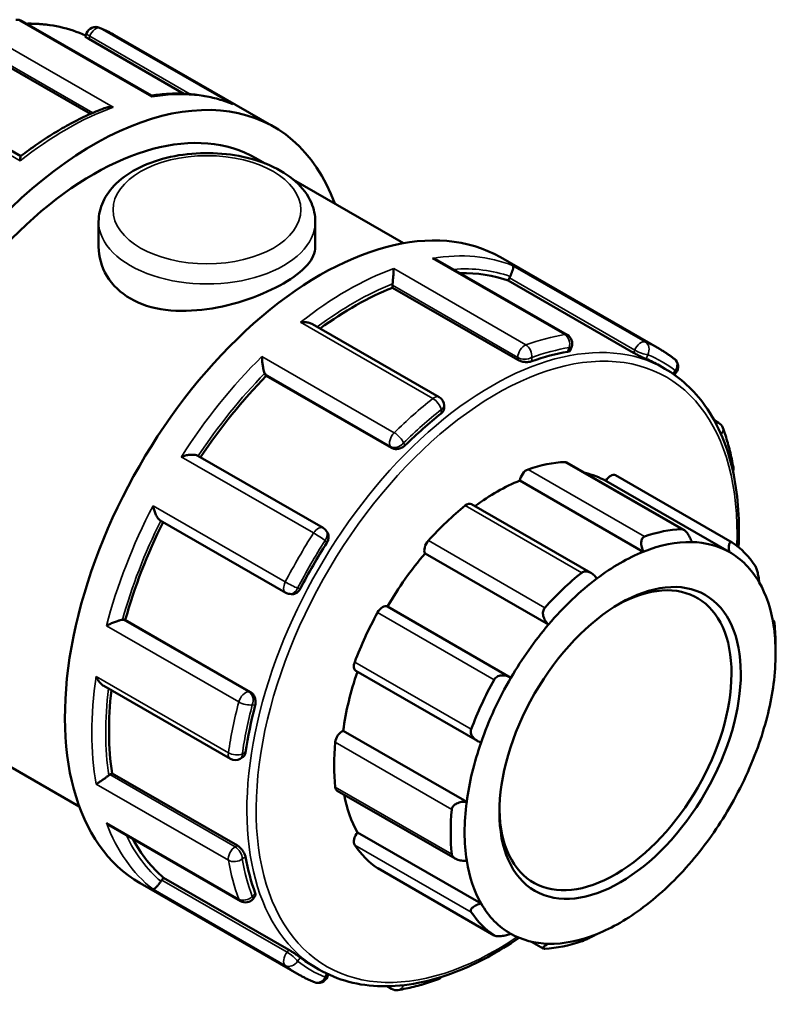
# Model space of a CAD drawing. Header units: millimetres. Extents: x 0 to 905, y -402 to 690.
# Tile 11 of 11: x 814 to 872, y 610 to 685. Entities that reach past the tile are written whole.
import ezdxf

# ---------------------------------------------------------------- set-up
doc = ezdxf.new("R2010")
doc.units = ezdxf.units.MM
doc.layers.add('Visible (ANSI)', color=7, linetype='Continuous', lineweight=50)
doc.layers.add('Visible Narrow (ANSI)', color=7, linetype='Continuous', lineweight=35)

msp = doc.modelspace()

# ---------------------------------------------------------------- linework, layer by layer
at = {"layer": 'Visible (ANSI)'}
for p, q in [((824.026, 678.861), (814.174, 684.534)), ((818.973, 683.356), (819.071, 683.608)), ((819.231, 683.172), (826.471, 679.003)), ((821.209, 683.464), (833.336, 676.481)), ((810.403, 682.631), (819.372, 677.466)), ((814.053, 674.25), (804.413, 679.801)), ((831.964, 674.098), (832.672, 673.69)), ((834.832, 672.446), (843.212, 667.62)), ((819.99, 669.265), (819.99, 667.346)), ((836.49, 669.265), (836.49, 667.346)), ((855.681, 660.632), (845.83, 666.305)), ((850.59, 666.545), (862.717, 659.562)), ((842.364, 664.226), (842.364, 664.411)), ((851.192, 664.767), (851.272, 664.974)), ((860.738, 659.27), (851.192, 664.767)), ((851.91, 658.728), (842.364, 664.226)), ((845.92, 655.899), (836.277, 661.452)), ((855.909, 659.458), (856.006, 659.71)), ((832.754, 657.522), (832.674, 657.636)), ((862.698, 658.303), (863.122, 658.059)), ((863.842, 657.598), (863.961, 657.746)), ((842.3, 652.025), (832.754, 657.522)), ((846.296, 655.035), (846.296, 655.249)), ((866.873, 654.135), (867.198, 653.948)), ((837.083, 645.936), (827.535, 651.434)), ((864.558, 645.792), (855.653, 650.92)), ((861.474, 644.12), (852.069, 649.536)), ((868.02, 644.102), (858.615, 649.518)), ((859.359, 649.941), (868.233, 644.83)), ((857.486, 642.503), (848.385, 647.744)), ((824.688, 646.5), (834.236, 641.001)), ((837.405, 645.599), (837.323, 645.716)), ((854.252, 638.577), (844.848, 643.993)), ((834.542, 640.904), (834.685, 640.891)), ((851.392, 634.527), (841.987, 639.943)), ((821.882, 638.944), (822.021, 638.931)), ((831.567, 633.434), (822.021, 638.931)), ((871.324, 638.914), (871.419, 638.859)), ((871.55, 636.382), (871.55, 636.993)), ((839.583, 635.041), (848.833, 629.714)), ((820.379, 633.909), (830.021, 628.356)), ((807.262, 631.202), (818.51, 624.724)), ((848.021, 625.073), (838.617, 630.489)), ((830.769, 628.356), (830.954, 628.463)), ((820.849, 627.145), (821.009, 627.237)), ((830.555, 621.74), (821.009, 627.237)), ((838.168, 625.922), (847.151, 620.749)), ((820.939, 623.185), (830.789, 617.513)), ((849.114, 617.334), (839.709, 622.75)), ((841.244, 620.014), (850.118, 614.903)), ((823.143, 618.883), (835.27, 611.9)), ((824.799, 619.12), (824.938, 619.293)), ((834.484, 613.795), (824.938, 619.293)), ((831.747, 617.693), (831.917, 617.903)), ((853.855, 613.907), (852.963, 614.421)), ((836.349, 612.547), (836.773, 612.303)), ((837.408, 611.756), (837.478, 611.937)), ((842.305, 610.83), (841.963, 611.027))]:
    msp.add_line(p, q, dxfattribs=at)
for centre, start, end in [((813.8, 683.884), 60.06401, 99.44994), ((819.771, 683.337), 67.62647, 158.80211), ((855.307, 659.982), 338.80211, 60.06401), ((863.376, 658.216), 321.19183, 52.12288), ((845.546, 655.249), 0, 60.06401), ((866.823, 653.298), 20.39814, 60.06401), ((867.592, 650.426), 342.81515, 10.01589), ((836.709, 645.286), 35.02709, 60.06401), ((834.61, 641.651), 240.06401, 264.76275), ((830.395, 629.006), 240.06401, 299.93599), ((831.163, 618.163), 240.06401, 321.19183), ((836.709, 612.027), 247.62647, 338.80211), ((845.546, 612.242), 289.87828, 317.78008), ((842.679, 611.48), 240.06401, 279.44994)]:
    msp.add_arc(centre, 0.75, start, end, dxfattribs=at)
for centre, major_axis, start_param, end_param in [((819.613, 652.65), (13.723, 23.831), 5.832158, 9.875805), ((819.613, 652.65), (12.351, 21.448), 0, 3.141593), ((836.866, 642.714), (13.723, 23.831), 0, 3.141593), ((839.447, 641.228), (13.174, 22.878), 0.102973, 0.336855), ((842.894, 664.716), (-0.374, -0.65), 5.326605, 5.495853), ((851.732, 664.931), (-0.374, -0.65), 4.803007, 4.972255), ((839.447, 641.228), (13.174, 22.878), 0.626572, 0.922371), ((849.524, 635.425), (-13.174, -22.878), 3.587183, 3.739332), ((849.524, 635.425), (13.174, 22.878), 0, 0.074141), ((833.133, 658.207), (-0.374, -0.65), 5.850204, 6.019452), ((839.447, 641.228), (13.174, 22.878), 1.15017, 1.46072), ((849.524, 635.425), (-13.174, -22.878), 4.110782, 4.262931), ((850.301, 634.977), (8.733, 15.165), 0.349739, 0.588871), ((855.279, 650.27), (0.374, 0.65), 0, 0.349739), ((852.592, 649.732), (0.374, 0.65), 0.588871, 2.182057), ((850.301, 634.977), (-8.359, -14.515), 3.775244, 4.064618), ((850.301, 634.977), (8.359, 14.515), 0.005332, 0.177783), ((858.985, 649.291), (0.374, 0.65), 0, 1.553739), ((850.301, 634.977), (-8.733, -15.165), 4.11965, 4.358782), ((848.011, 647.094), (0.374, 0.65), 0, 0.978058), ((839.447, 641.228), (13.174, 22.878), 1.676943, 1.987555), ((859.176, 629.867), (8.733, 15.165), 0.349739, 0.588871), ((845.324, 644.537), (-0.374, -0.65), 4.358782, 5.951969), ((849.524, 635.425), (-13.174, -22.878), 4.634381, 4.78653), ((859.706, 629.562), (8.359, 14.515), 0.304959, 0.633651), ((859.706, 629.562), (8.359, 14.515), 0.005332, 0.304959), ((859.176, 629.867), (8.733, 15.165), 6.004606, 6.243738), ((850.301, 634.977), (-8.359, -14.515), 4.403562, 4.703189), ((859.706, 629.562), (8.359, 14.515), 0.633651, 0.933278), ((859.706, 629.562), (8.359, 14.515), 5.959826, 6.288518), ((859.352, 629.765), (6.238, 10.832), 2.37399, 7.050788), ((859.176, 629.867), (-8.733, -15.165), 4.11965, 4.358782), ((859.706, 629.562), (8.359, 14.515), 0.933278, 1.261969), ((859.706, 629.562), (8.359, 14.515), 5.660199, 5.959826), ((841.618, 639.29), (0.374, 0.65), 0.01319, 1.606376), ((821.617, 638.26), (0.374, 0.65), 0.259866, 0.429114), ((850.301, 634.977), (-8.733, -15.165), 4.747969, 4.987101), ((859.706, 629.562), (8.359, 14.515), 1.261969, 1.561596), ((859.706, 629.562), (-8.359, -14.515), 2.189915, 2.518607), ((859.176, 629.867), (8.733, 15.165), 5.495853, 5.615419), ((839.957, 635.691), (-0.374, -0.65), 4.987101, 6.283185), ((850.301, 634.977), (-8.359, -14.515), 5.033948, 5.331508), ((859.706, 629.562), (8.359, 14.515), 1.561596, 1.890288), ((859.176, 629.867), (-8.733, -15.165), 4.747969, 4.987101), ((859.706, 629.562), (-8.359, -14.515), 1.890288, 2.189915), ((839.447, 641.228), (13.174, 22.878), 2.215176, 2.511154), ((849.524, 635.425), (-13.174, -22.878), 5.15798, 5.310128), ((838.542, 629.839), (0.374, 0.65), 0.641509, 2.234695), ((850.301, 634.977), (-8.733, -15.165), 5.376288, 5.615419), ((859.706, 629.562), (8.359, 14.515), 1.890288, 2.189915), ((859.706, 629.562), (-8.359, -14.515), 1.561596, 1.890288), ((820.849, 626.532), (-0.374, -0.65), 3.925057, 4.094305), ((838.542, 626.572), (-0.374, -0.65), 5.615419, 6.283185), ((850.301, 634.977), (-8.359, -14.515), 5.691466, 5.959826), ((859.706, 629.562), (8.359, 14.515), 2.189915, 2.518607), ((859.176, 629.867), (-8.733, -15.165), 5.376288, 5.615419), ((859.706, 629.562), (-8.359, -14.515), 1.261969, 1.561596), ((839.957, 622.35), (-0.374, -0.65), 4.41142, 6.004606), ((839.447, 641.228), (-13.174, -22.878), 5.941263, 6.176345), ((850.301, 634.977), (-8.733, -15.165), 6.004606, 6.243738), ((849.524, 635.425), (-13.174, -22.878), 5.681578, 5.833727), ((859.706, 629.562), (-8.359, -14.515), 5.660199, 5.959826), ((859.706, 629.562), (-8.359, -14.515), 0.933278, 1.261969), ((841.618, 620.664), (-0.374, -0.65), 6.243738, 6.283185), ((825.064, 618.742), (-0.374, -0.65), 4.448656, 4.617904), ((859.706, 629.562), (-8.359, -14.515), 5.959826, 6.288518), ((859.176, 629.867), (-8.733, -15.165), 6.004606, 6.243738), ((859.706, 629.562), (-8.359, -14.515), 0.633651, 0.933278), ((859.706, 629.562), (-8.359, -14.515), 0.005332, 0.304959), ((859.706, 629.562), (-8.359, -14.515), 0.304959, 0.633651), ((859.176, 629.867), (-8.733, -15.165), 0.349739, 0.588871), ((849.524, 635.425), (-13.174, -22.878), 6.205177, 6.283185)]:
    msp.add_ellipse(centre, major_axis=major_axis, ratio=0.578093, start_param=start_param, end_param=end_param, dxfattribs=at)
msp.add_ellipse((859.706, 629.562), major_axis=(-6.487, -11.266), ratio=0.578093, dxfattribs=at)
for points, knots in [([(819.001, 683.427), (817.762, 684.004), (816.382, 684.309), (814.784, 684.339), (814.65, 684.339), (814.516, 684.337)], [5.5498561, 5.5498561, 5.5498561, 5.5498561, 5.8081955, 5.8081955, 5.8315847, 5.8315847, 5.8315847, 5.8315847]), ([(821.209, 683.464), (821.135, 683.507), (821.061, 683.549), (820.91, 683.63), (820.834, 683.67), (820.681, 683.747), (820.604, 683.785), (820.449, 683.859), (820.372, 683.894), (820.215, 683.964), (820.136, 683.998), (820.056, 684.03)], [5.49972085, 5.49972085, 5.49972085, 5.49972085, 5.51504056, 5.51504056, 5.53036026, 5.53036026, 5.54567996, 5.54567996, 5.56099966, 5.56099966, 5.57631937, 5.57631937, 5.57631937, 5.57631937]), ([(819.231, 683.172), (819.165, 683.211), (819.104, 683.248), (819.016, 683.307), (818.989, 683.33), (818.974, 683.349), (818.973, 683.353), (818.974, 683.356)], [0, 0, 0, 0, 0.02822168, 0.02822168, 0.05644335, 0.05644335, 0.06795327, 0.06795327, 0.06795327, 0.06795327]), ([(830.084, 678.247), (829.721, 678.395), (829.347, 678.521), (828.581, 678.731), (828.189, 678.815), (827.39, 678.939), (826.982, 678.98), (826.154, 679.018), (825.734, 679.017), (824.884, 678.971), (824.455, 678.927), (824.021, 678.863)], [5.5794072, 5.5794072, 5.5794072, 5.5794072, 5.6492906, 5.6492906, 5.719174, 5.719174, 5.7890574, 5.7890574, 5.8589408, 5.8589408, 5.9285363, 5.9285363, 5.9285363, 5.9285363]), ([(824.053, 678.761), (824.053, 678.762), (824.053, 678.763), (824.051, 678.803), (824.045, 678.832), (824.033, 678.854), (824.03, 678.858), (824.026, 678.861)], [-0.00055134, -0.00055134, -0.00055134, -0.00055134, 0, 0, 0.03321332, 0.03321332, 0.04536049, 0.04536049, 0.04536049, 0.04536049]), ([(820.414, 677.898), (819.991, 677.735), (819.565, 677.556), (818.713, 677.165), (818.287, 676.952), (817.434, 676.495), (817.008, 676.25), (816.157, 675.73), (815.733, 675.454), (814.888, 674.873), (814.467, 674.567), (814.049, 674.247)], [6.1174748, 6.1174748, 6.1174748, 6.1174748, 6.1830858, 6.1830858, 6.2486967, 6.2486967, 6.3143076, 6.3143076, 6.3799185, 6.3799185, 6.4455294, 6.4455294, 6.4455294, 6.4455294]), ([(820.414, 677.898), (820.427, 677.902), (820.439, 677.907), (820.551, 677.945), (820.657, 677.967), (820.875, 677.99), (820.989, 677.99), (821.102, 677.978), (821.104, 677.977), (821.106, 677.977)], [0.07357027, 0.07357027, 0.07357027, 0.07357027, 0.07748769, 0.07748769, 0.10934444, 0.10934444, 0.14279911, 0.14279911, 0.1433452, 0.1433452, 0.1433452, 0.1433452]), ([(830.084, 678.247), (830.119, 678.233), (830.153, 678.218), (830.188, 678.2), (830.19, 678.2), (830.191, 678.199)], [0.13153728, 0.13153728, 0.13153728, 0.13153728, 0.14279911, 0.14279911, 0.1433452, 0.1433452, 0.1433452, 0.1433452]), ([(814.019, 673.896), (814.019, 673.897), (814.019, 673.898), (814.018, 673.974), (814.02, 674.04), (814.026, 674.146), (814.03, 674.187), (814.04, 674.232), (814.044, 674.243), (814.049, 674.247)], [-0.00055134, -0.00055134, -0.00055134, -0.00055134, 0, 0, 0.03321332, 0.03321332, 0.06488875, 0.06488875, 0.08548215, 0.08548215, 0.08548215, 0.08548215]), ([(819.99, 669.265), (819.99, 669.781), (820.108, 670.294), (820.559, 671.285), (820.909, 671.754), (821.834, 672.647), (822.439, 673.054), (823.832, 673.737), (824.628, 674.006), (826.304, 674.372), (827.184, 674.47), (828.943, 674.493), (829.823, 674.418), (831.509, 674.101), (832.315, 673.858), (833.78, 673.209), (834.439, 672.802), (835.509, 671.845), (835.931, 671.297), (836.385, 670.234), (836.49, 669.75), (836.49, 669.265)], [2.356194, 2.356194, 2.356194, 2.356194, 2.612893, 2.612893, 2.894422, 2.894422, 3.22149, 3.22149, 3.564496, 3.564496, 3.904707, 3.904707, 4.242846, 4.242846, 4.582585, 4.582585, 4.925588, 4.925588, 5.256289, 5.256289, 5.497787, 5.497787, 5.497787, 5.497787]), ([(836.49, 667.346), (836.49, 666.898), (836.286, 666.416), (835.447, 665.46), (834.812, 664.982), (833.335, 664.131), (832.402, 663.706), (830.369, 663.009), (829.269, 662.739), (827.21, 662.451), (826.11, 662.412), (824.077, 662.672), (823.145, 662.974), (821.667, 663.825), (821.032, 664.425), (820.194, 665.819), (819.99, 666.609), (819.99, 667.346)], [0.626898, 0.626898, 0.626898, 0.626898, 0.940202, 0.940202, 1.253505, 1.253505, 1.566809, 1.566809, 1.880112, 1.880112, 2.193561, 2.193561, 2.50701, 2.50701, 2.820459, 2.820459, 3.133908, 3.133908, 3.133908, 3.133908]), ([(845.83, 666.305), (845.797, 666.324), (845.763, 666.341), (845.629, 666.404), (845.522, 666.439), (845.411, 666.463), (845.41, 666.464), (845.408, 666.464)], [0.09787185, 0.09787185, 0.09787185, 0.09787185, 0.10934444, 0.10934444, 0.14279911, 0.14279911, 0.1433452, 0.1433452, 0.1433452, 0.1433452]), ([(851.546, 665.901), (851.546, 665.901), (851.546, 665.901), (851.559, 665.886), (851.566, 665.86), (851.567, 665.789), (851.562, 665.744), (851.538, 665.63), (851.518, 665.56), (851.47, 665.418), (851.444, 665.352), (851.387, 665.219), (851.358, 665.156), (851.325, 665.091), (851.325, 665.09), (851.324, 665.088)], [-0.0005513, -0.0005513, -0.0005513, -0.0005513, 0, 0, 0.0332133, 0.0332133, 0.0648888, 0.0648888, 0.0977109, 0.0977109, 0.1222792, 0.1222792, 0.1435904, 0.1435904, 0.1441656, 0.1441656, 0.1441656, 0.1441656]), ([(842.461, 665.68), (842.461, 665.679), (842.461, 665.678), (842.461, 665.626), (842.459, 665.563), (842.453, 665.421), (842.449, 665.342), (842.437, 665.166), (842.43, 665.066), (842.413, 664.883), (842.405, 664.802), (842.389, 664.652), (842.381, 664.585), (842.372, 664.522), (842.372, 664.52), (842.372, 664.518)], [-0.0005513, -0.0005513, -0.0005513, -0.0005513, 0, 0, 0.0332133, 0.0332133, 0.0648888, 0.0648888, 0.0977109, 0.0977109, 0.1222792, 0.1222792, 0.1435904, 0.1435904, 0.1441656, 0.1441656, 0.1441656, 0.1441656]), ([(836.277, 661.452), (836.202, 661.495), (836.117, 661.528), (835.928, 661.58), (835.823, 661.597), (835.604, 661.613), (835.49, 661.611), (835.377, 661.599), (835.375, 661.599), (835.373, 661.598)], [0.04907044, 0.04907044, 0.04907044, 0.04907044, 0.07748769, 0.07748769, 0.10934444, 0.10934444, 0.14279911, 0.14279911, 0.1433452, 0.1433452, 0.1433452, 0.1433452]), ([(855.908, 659.458), (855.901, 659.439), (855.887, 659.421), (855.83, 659.381), (855.775, 659.362), (855.712, 659.352)], [0.29597043, 0.29597043, 0.29597043, 0.29597043, 0.31327533, 0.31327533, 0.3418799, 0.3418799, 0.3418799, 0.3418799]), ([(861.682, 658.804), (861.631, 658.826), (861.562, 658.856), (861.406, 658.927), (861.318, 658.969), (861.15, 659.051), (861.059, 659.097), (860.886, 659.187), (860.805, 659.232), (860.738, 659.27)], [0.114139, 0.114139, 0.114139, 0.114139, 0.1428525, 0.1428525, 0.171566, 0.171566, 0.1997877, 0.1997877, 0.2280094, 0.2280094, 0.2280094, 0.2280094]), ([(863.837, 658.808), (863.765, 658.864), (863.693, 658.918), (863.548, 659.025), (863.475, 659.078), (863.327, 659.18), (863.252, 659.23), (863.101, 659.329), (863.025, 659.377), (862.872, 659.471), (862.795, 659.517), (862.717, 659.562)], [5.41925492, 5.41925492, 5.41925492, 5.41925492, 5.43534811, 5.43534811, 5.45144129, 5.45144129, 5.46753448, 5.46753448, 5.48362767, 5.48362767, 5.49972085, 5.49972085, 5.49972085, 5.49972085]), ([(832.426, 658.988), (832.426, 658.987), (832.426, 658.986), (832.429, 658.901), (832.434, 658.809), (832.451, 658.618), (832.462, 658.519), (832.491, 658.313), (832.509, 658.204), (832.546, 658.019), (832.564, 657.941), (832.6, 657.81), (832.617, 657.756), (832.635, 657.71), (832.636, 657.709), (832.636, 657.708)], [-0.0005513, -0.0005513, -0.0005513, -0.0005513, 0, 0, 0.0332133, 0.0332133, 0.0648888, 0.0648888, 0.0977109, 0.0977109, 0.1222792, 0.1222792, 0.1435904, 0.1435904, 0.1441656, 0.1441656, 0.1441656, 0.1441656]), ([(852.971, 658.622), (852.904, 658.599), (852.82, 658.58), (852.634, 658.563), (852.533, 658.564), (852.345, 658.582), (852.245, 658.601), (852.061, 658.655), (851.977, 658.69), (851.91, 658.728)], [0.114139, 0.114139, 0.114139, 0.114139, 0.1428525, 0.1428525, 0.171566, 0.171566, 0.1997877, 0.1997877, 0.2280094, 0.2280094, 0.2280094, 0.2280094]), ([(868.731, 644.46), (868.826, 646.416), (868.703, 648.267), (867.946, 652.001), (867.205, 653.805), (865.331, 656.432), (864.304, 657.378), (863.122, 658.059)], [4.65451, 4.65451, 4.65451, 4.65451, 4.9192596, 4.9192596, 5.2414829, 5.2414829, 5.4997209, 5.4997209, 5.4997209, 5.4997209]), ([(846.296, 655.035), (846.296, 654.971), (846.277, 654.902), (846.201, 654.769), (846.143, 654.705), (846.076, 654.652)], [0.28466972, 0.28466972, 0.28466972, 0.28466972, 0.31316626, 0.31316626, 0.34187979, 0.34187979, 0.34187979, 0.34187979]), ([(868.33, 650.557), (868.293, 650.769), (868.252, 650.979), (868.164, 651.395), (868.117, 651.601), (868.016, 652.006), (867.962, 652.207), (867.849, 652.602), (867.789, 652.798), (867.662, 653.183), (867.596, 653.373), (867.526, 653.56)], [4.8956561, 4.8956561, 4.8956561, 4.8956561, 4.927069, 4.927069, 4.9584819, 4.9584819, 4.9898948, 4.9898948, 5.0213077, 5.0213077, 5.0527206, 5.0527206, 5.0527206, 5.0527206]), ([(843.336, 652.225), (843.272, 652.162), (843.19, 652.102), (843.011, 652.009), (842.913, 651.975), (842.729, 651.94), (842.631, 651.935), (842.45, 651.958), (842.367, 651.986), (842.3, 652.025)], [0.114139, 0.114139, 0.114139, 0.114139, 0.1428525, 0.1428525, 0.171566, 0.171566, 0.1997877, 0.1997877, 0.2280094, 0.2280094, 0.2280094, 0.2280094]), ([(827.535, 651.434), (827.509, 651.449), (827.478, 651.462), (827.383, 651.491), (827.313, 651.503), (827.137, 651.515), (827.03, 651.512), (826.816, 651.49), (826.709, 651.472), (826.498, 651.424), (826.392, 651.393), (826.291, 651.358), (826.29, 651.357), (826.288, 651.356)], [0.007137, 0.007137, 0.007137, 0.007137, 0.0210854, 0.0210854, 0.0452704, 0.0452704, 0.0774877, 0.0774877, 0.1093444, 0.1093444, 0.1427991, 0.1427991, 0.1433452, 0.1433452, 0.1433452, 0.1433452]), ([(824.131, 647.62), (824.131, 647.618), (824.131, 647.616), (824.151, 647.513), (824.176, 647.408), (824.239, 647.204), (824.276, 647.104), (824.363, 646.909), (824.414, 646.812), (824.512, 646.664), (824.557, 646.608), (824.632, 646.537), (824.66, 646.515), (824.688, 646.5)], [-0.0005513, -0.0005513, -0.0005513, -0.0005513, 0, 0, 0.0332133, 0.0332133, 0.0648888, 0.0648888, 0.0977109, 0.0977109, 0.1222792, 0.1222792, 0.1372623, 0.1372623, 0.1372623, 0.1372623]), ([(864.376, 645.844), (864.41, 645.845), (864.447, 645.839), (864.522, 645.813), (864.56, 645.792), (864.675, 645.713), (864.75, 645.636), (864.889, 645.457), (864.961, 645.338), (865.079, 645.096), (865.125, 644.973), (865.16, 644.858)], [0.1414236, 0.1414236, 0.1414236, 0.1414236, 0.1573733, 0.1573733, 0.1733229, 0.1733229, 0.2052222, 0.2052222, 0.2440347, 0.2440347, 0.2804833, 0.2804833, 0.2804833, 0.2804833]), ([(837.405, 645.599), (837.41, 645.592), (837.415, 645.585), (837.463, 645.509), (837.49, 645.426), (837.511, 645.259), (837.506, 645.164), (837.458, 644.975), (837.416, 644.882), (837.365, 644.801)], [0.25344835, 0.25344835, 0.25344835, 0.25344835, 0.25623106, 0.25623106, 0.28445273, 0.28445273, 0.31316626, 0.31316626, 0.34187979, 0.34187979, 0.34187979, 0.34187979]), ([(861.474, 644.12), (861.423, 644.231), (861.379, 644.355), (861.322, 644.61), (861.31, 644.741), (861.326, 644.951), (861.348, 645.047), (861.412, 645.162), (861.437, 645.195), (861.497, 645.249), (861.531, 645.269), (861.568, 645.282)], [0.2696711, 0.2696711, 0.2696711, 0.2696711, 0.3061196, 0.3061196, 0.3449321, 0.3449321, 0.3768314, 0.3768314, 0.3927811, 0.3927811, 0.4087307, 0.4087307, 0.4087307, 0.4087307]), ([(868.02, 644.102), (868.003, 644.213), (867.992, 644.326), (867.991, 644.538), (868.002, 644.635), (868.043, 644.766), (868.072, 644.816), (868.129, 644.849), (868.151, 644.854), (868.197, 644.849), (868.222, 644.838), (868.248, 644.821)], [0.2696711, 0.2696711, 0.2696711, 0.2696711, 0.3061196, 0.3061196, 0.3449321, 0.3449321, 0.3768314, 0.3768314, 0.3927811, 0.3927811, 0.4087307, 0.4087307, 0.4087307, 0.4087307]), ([(869.983, 643.059), (870.001, 643.032), (870.02, 642.998), (870.057, 642.918), (870.075, 642.873), (870.128, 642.728), (870.159, 642.618), (870.215, 642.388), (870.24, 642.254), (870.278, 642.004), (870.291, 641.889), (870.298, 641.789)], [0.1414236, 0.1414236, 0.1414236, 0.1414236, 0.1573733, 0.1573733, 0.1733229, 0.1733229, 0.2052222, 0.2052222, 0.2440347, 0.2440347, 0.2804833, 0.2804833, 0.2804833, 0.2804833]), ([(856.783, 642.526), (856.82, 642.556), (856.861, 642.579), (856.952, 642.612), (857, 642.622), (857.15, 642.629), (857.255, 642.607), (857.462, 642.525), (857.577, 642.453), (857.778, 642.281), (857.866, 642.183), (857.938, 642.084)], [0.1414236, 0.1414236, 0.1414236, 0.1414236, 0.1573733, 0.1573733, 0.1733229, 0.1733229, 0.2052222, 0.2052222, 0.2440347, 0.2440347, 0.2804833, 0.2804833, 0.2804833, 0.2804833]), ([(835.359, 641.326), (835.314, 641.241), (835.254, 641.158), (835.114, 641.022), (835.035, 640.969), (834.879, 640.904), (834.794, 640.886), (834.703, 640.89), (834.694, 640.89), (834.685, 640.891)], [0.11413896, 0.11413896, 0.11413896, 0.11413896, 0.1428525, 0.1428525, 0.17156603, 0.17156603, 0.1997877, 0.1997877, 0.20289973, 0.20289973, 0.20289973, 0.20289973]), ([(854.252, 638.577), (854.164, 638.66), (854.079, 638.761), (853.937, 638.99), (853.882, 639.119), (853.831, 639.349), (853.823, 639.464), (853.852, 639.625), (853.868, 639.677), (853.912, 639.773), (853.941, 639.817), (853.975, 639.855)], [0.2696711, 0.2696711, 0.2696711, 0.2696711, 0.3061196, 0.3061196, 0.3449321, 0.3449321, 0.3768314, 0.3768314, 0.3927811, 0.3927811, 0.4087307, 0.4087307, 0.4087307, 0.4087307]), ([(821.801, 638.941), (821.754, 638.934), (821.7, 638.922), (821.569, 638.889), (821.494, 638.866), (821.316, 638.807), (821.213, 638.768), (821.019, 638.69), (820.926, 638.649), (820.75, 638.567), (820.666, 638.525), (820.589, 638.484), (820.588, 638.483), (820.587, 638.482)], [0, 0, 0, 0, 0.0210854, 0.0210854, 0.0452704, 0.0452704, 0.0774877, 0.0774877, 0.1093444, 0.1093444, 0.1427991, 0.1427991, 0.1433452, 0.1433452, 0.1433452, 0.1433452]), ([(871.39, 638.531), (871.39, 638.611), (871.391, 638.685), (871.398, 638.802), (871.404, 638.842), (871.417, 638.866), (871.425, 638.858), (871.438, 638.808), (871.443, 638.784), (871.452, 638.725), (871.457, 638.689), (871.462, 638.649)], [0.2696711, 0.2696711, 0.2696711, 0.2696711, 0.3061196, 0.3061196, 0.3449321, 0.3449321, 0.3768314, 0.3768314, 0.3927811, 0.3927811, 0.4087307, 0.4087307, 0.4087307, 0.4087307]), ([(819.797, 634.62), (819.798, 634.618), (819.799, 634.617), (819.844, 634.514), (819.898, 634.416), (820.019, 634.237), (820.085, 634.155), (820.225, 634.014), (820.3, 633.954), (820.379, 633.909)], [-0.00055134, -0.00055134, -0.00055134, -0.00055134, 0, 0, 0.03321332, 0.03321332, 0.06488875, 0.06488875, 0.09496533, 0.09496533, 0.09496533, 0.09496533]), ([(850.104, 634.373), (850.129, 634.419), (850.162, 634.463), (850.239, 634.539), (850.283, 634.572), (850.426, 634.655), (850.537, 634.686), (850.77, 634.712), (850.908, 634.7), (851.166, 634.637), (851.287, 634.586), (851.392, 634.527)], [0.1414236, 0.1414236, 0.1414236, 0.1414236, 0.1573733, 0.1573733, 0.1733229, 0.1733229, 0.2052222, 0.2052222, 0.2440347, 0.2440347, 0.2804833, 0.2804833, 0.2804833, 0.2804833]), ([(831.567, 633.434), (831.633, 633.396), (831.699, 633.337), (831.81, 633.192), (831.855, 633.105), (831.916, 632.929), (831.936, 632.827), (831.945, 632.625), (831.934, 632.524), (831.911, 632.438)], [0.2280094, 0.2280094, 0.2280094, 0.2280094, 0.2562311, 0.2562311, 0.2844527, 0.2844527, 0.3131663, 0.3131663, 0.3418798, 0.3418798, 0.3418798, 0.3418798]), ([(849.114, 629.59), (848.998, 629.627), (848.879, 629.682), (848.658, 629.825), (848.557, 629.917), (848.421, 630.1), (848.37, 630.199), (848.337, 630.355), (848.332, 630.408), (848.339, 630.512), (848.35, 630.564), (848.368, 630.612)], [0.2696711, 0.2696711, 0.2696711, 0.2696711, 0.3061196, 0.3061196, 0.3449321, 0.3449321, 0.3768314, 0.3768314, 0.3927811, 0.3927811, 0.4087307, 0.4087307, 0.4087307, 0.4087307]), ([(831.177, 628.846), (831.164, 628.762), (831.138, 628.68), (831.061, 628.546), (831.01, 628.495), (830.954, 628.463)], [0.11413896, 0.11413896, 0.11413896, 0.11413896, 0.1428525, 0.1428525, 0.17149498, 0.17149498, 0.17149498, 0.17149498]), ([(820.76, 627.085), (820.711, 627.047), (820.657, 627.007), (820.536, 626.918), (820.47, 626.871), (820.321, 626.765), (820.239, 626.709), (820.09, 626.61), (820.023, 626.565), (819.9, 626.487), (819.845, 626.453), (819.799, 626.426), (819.798, 626.426), (819.797, 626.426)], [0, 0, 0, 0, 0.0210854, 0.0210854, 0.0452704, 0.0452704, 0.0774877, 0.0774877, 0.1093444, 0.1093444, 0.1427991, 0.1427991, 0.1433452, 0.1433452, 0.1433452, 0.1433452]), ([(846.89, 624.499), (846.894, 624.544), (846.906, 624.59), (846.946, 624.677), (846.974, 624.719), (847.073, 624.835), (847.163, 624.899), (847.368, 625.001), (847.501, 625.041), (847.767, 625.081), (847.899, 625.084), (848.021, 625.073)], [0.1414236, 0.1414236, 0.1414236, 0.1414236, 0.1573733, 0.1573733, 0.1733229, 0.1733229, 0.2052222, 0.2052222, 0.2440347, 0.2440347, 0.2804833, 0.2804833, 0.2804833, 0.2804833]), ([(820.587, 623.473), (820.588, 623.472), (820.589, 623.47), (820.664, 623.387), (820.747, 623.314), (820.869, 623.228), (820.903, 623.205), (820.939, 623.185)], [-0.00055134, -0.00055134, -0.00055134, -0.00055134, 0, 0, 0.03321332, 0.03321332, 0.04574886, 0.04574886, 0.04574886, 0.04574886]), ([(830.555, 621.74), (830.621, 621.702), (830.694, 621.647), (830.833, 621.515), (830.899, 621.437), (831.009, 621.283), (831.061, 621.196), (831.138, 621.027), (831.164, 620.944), (831.177, 620.875)], [0.2280094, 0.2280094, 0.2280094, 0.2280094, 0.2562311, 0.2562311, 0.2844527, 0.2844527, 0.3131663, 0.3131663, 0.3418798, 0.3418798, 0.3418798, 0.3418798]), ([(848.021, 620.593), (847.899, 620.583), (847.767, 620.584), (847.501, 620.616), (847.368, 620.649), (847.163, 620.736), (847.073, 620.791), (846.974, 620.891), (846.946, 620.928), (846.906, 621.005), (846.894, 621.045), (846.89, 621.085)], [0.2696711, 0.2696711, 0.2696711, 0.2696711, 0.3061196, 0.3061196, 0.3449321, 0.3449321, 0.3768314, 0.3768314, 0.3927811, 0.3927811, 0.4087307, 0.4087307, 0.4087307, 0.4087307]), ([(824.725, 619.019), (824.687, 618.96), (824.647, 618.903), (824.561, 618.787), (824.516, 618.732), (824.418, 618.618), (824.367, 618.566), (824.279, 618.486), (824.241, 618.458), (824.177, 618.421), (824.151, 618.414), (824.131, 618.417), (824.131, 618.417), (824.131, 618.417)], [0, 0, 0, 0, 0.0210854, 0.0210854, 0.0452704, 0.0452704, 0.0774877, 0.0774877, 0.1093444, 0.1093444, 0.1427991, 0.1427991, 0.1433452, 0.1433452, 0.1433452, 0.1433452]), ([(831.911, 618.129), (831.934, 618.068), (831.945, 618.011), (831.938, 617.941), (831.93, 617.92), (831.917, 617.904)], [0.11413896, 0.11413896, 0.11413896, 0.11413896, 0.1428525, 0.1428525, 0.16009203, 0.16009203, 0.16009203, 0.16009203]), ([(848.368, 616.675), (848.35, 616.702), (848.339, 616.732), (848.332, 616.794), (848.337, 616.826), (848.37, 616.921), (848.421, 616.984), (848.557, 617.103), (848.658, 617.165), (848.879, 617.265), (848.998, 617.305), (849.114, 617.334)], [0.1414236, 0.1414236, 0.1414236, 0.1414236, 0.1573733, 0.1573733, 0.1733229, 0.1733229, 0.2052222, 0.2052222, 0.2440347, 0.2440347, 0.2804833, 0.2804833, 0.2804833, 0.2804833]), ([(851.392, 615.021), (851.287, 614.981), (851.166, 614.944), (850.908, 614.881), (850.77, 614.857), (850.537, 614.835), (850.426, 614.833), (850.283, 614.849), (850.239, 614.858), (850.162, 614.881), (850.129, 614.896), (850.104, 614.913)], [0.2696711, 0.2696711, 0.2696711, 0.2696711, 0.3061196, 0.3061196, 0.3449321, 0.3449321, 0.3768314, 0.3768314, 0.3927811, 0.3927811, 0.4087307, 0.4087307, 0.4087307, 0.4087307]), ([(857.938, 615.003), (857.866, 614.962), (857.778, 614.915), (857.577, 614.809), (857.462, 614.751), (857.255, 614.651), (857.15, 614.602), (857, 614.537), (856.952, 614.517), (856.861, 614.481), (856.82, 614.465), (856.783, 614.452)], [0.2696711, 0.2696711, 0.2696711, 0.2696711, 0.3061196, 0.3061196, 0.3449321, 0.3449321, 0.3768314, 0.3768314, 0.3927811, 0.3927811, 0.4087307, 0.4087307, 0.4087307, 0.4087307]), ([(836.773, 612.303), (838.185, 611.49), (839.813, 611.06), (843.357, 610.994), (845.277, 611.375), (848.819, 612.759), (850.427, 613.629), (852.012, 614.72)], [2.3581282, 2.3581282, 2.3581282, 2.3581282, 2.6666029, 2.6666029, 2.9828032, 2.9828032, 3.2389455, 3.2389455, 3.2389455, 3.2389455]), ([(853.975, 613.89), (853.941, 613.889), (853.912, 613.89), (853.868, 613.899), (853.852, 613.907), (853.823, 613.936), (853.831, 613.966), (853.882, 614.034), (853.937, 614.08), (854.079, 614.174), (854.164, 614.221), (854.252, 614.265)], [0.1414236, 0.1414236, 0.1414236, 0.1414236, 0.1573733, 0.1573733, 0.1733229, 0.1733229, 0.2052222, 0.2052222, 0.2440347, 0.2440347, 0.2804833, 0.2804833, 0.2804833, 0.2804833]), ([(834.484, 613.795), (834.55, 613.757), (834.629, 613.709), (834.794, 613.605), (834.879, 613.549), (835.035, 613.444), (835.114, 613.389), (835.254, 613.289), (835.314, 613.245), (835.359, 613.211)], [0.2280094, 0.2280094, 0.2280094, 0.2280094, 0.2562311, 0.2562311, 0.2844527, 0.2844527, 0.3131663, 0.3131663, 0.3418798, 0.3418798, 0.3418798, 0.3418798]), ([(835.27, 611.9), (835.344, 611.857), (835.419, 611.815), (835.569, 611.734), (835.645, 611.694), (835.798, 611.616), (835.875, 611.579), (836.03, 611.505), (836.108, 611.469), (836.265, 611.4), (836.344, 611.366), (836.423, 611.333)], [2.3581282, 2.3581282, 2.3581282, 2.3581282, 2.3734479, 2.3734479, 2.3887676, 2.3887676, 2.40408731, 2.40408731, 2.41940701, 2.41940701, 2.43472671, 2.43472671, 2.43472671, 2.43472671]), ([(842.802, 610.74), (842.999, 610.773), (843.196, 610.809), (843.593, 610.891), (843.791, 610.936), (844.19, 611.035), (844.39, 611.088), (844.792, 611.203), (844.993, 611.264), (845.396, 611.395), (845.599, 611.464), (845.801, 611.537)], [2.801261, 2.801261, 2.801261, 2.801261, 2.8326739, 2.8326739, 2.8640868, 2.8640868, 2.8954997, 2.8954997, 2.9269126, 2.9269126, 2.9583255, 2.9583255, 2.9583255, 2.9583255])]:
    msp.add_open_spline(points, degree=3, knots=knots, dxfattribs=at)
at = {"layer": 'Visible Narrow (ANSI)'}
for p, q in [((813.977, 684.564), (824.053, 678.761)), ((830.191, 678.199), (820.115, 684.001)), ((821.106, 677.977), (811.03, 683.78)), ((819.231, 683.172), (819.311, 683.379)), ((819.311, 683.379), (826.96, 678.974)), ((810.403, 682.816), (819.554, 677.546)), ((803.942, 679.698), (814.019, 673.896)), ((845.408, 666.464), (855.484, 660.662)), ((861.622, 660.099), (851.546, 665.901)), ((852.537, 659.877), (842.461, 665.68)), ((842.364, 664.411), (851.91, 658.913)), ((851.272, 664.974), (860.818, 659.476)), ((835.373, 661.598), (845.449, 655.796)), ((855.837, 659.676), (855.712, 659.352)), ((860.818, 659.476), (860.738, 659.27)), ((842.502, 653.186), (832.426, 658.988)), ((851.91, 658.913), (851.91, 658.728)), ((852.971, 658.622), (852.971, 658.913)), ((861.682, 658.804), (861.808, 659.129)), ((832.674, 657.636), (842.22, 652.139)), ((863.907, 657.911), (863.722, 657.682)), ((846.076, 654.943), (846.076, 654.652)), ((843.336, 652.225), (843.21, 652.404)), ((842.22, 652.139), (842.3, 652.025)), ((826.288, 651.356), (836.364, 645.554)), ((855.502, 650.954), (864.376, 645.844)), ((861.568, 645.282), (852.694, 650.392)), ((834.207, 641.817), (824.131, 647.62)), ((847.909, 647.636), (856.783, 642.526)), ((837.239, 644.981), (837.365, 644.801)), ((853.975, 639.855), (845.101, 644.965)), ((835.359, 641.326), (835.14, 641.346)), ((831.428, 633.447), (821.882, 638.944)), ((841.229, 639.483), (850.104, 634.373)), ((820.587, 638.482), (830.663, 632.68)), ((848.368, 630.612), (839.494, 635.723)), ((829.873, 628.818), (819.797, 634.62)), ((831.567, 633.434), (831.428, 633.447)), ((831.693, 632.457), (831.911, 632.438)), ((838.015, 629.609), (846.89, 624.499)), ((831.177, 628.846), (830.925, 628.701)), ((830.395, 621.648), (820.849, 627.145)), ((819.797, 626.426), (829.873, 620.623)), ((846.89, 621.085), (838.015, 626.196)), ((830.663, 617.67), (820.587, 623.473)), ((830.555, 621.74), (830.395, 621.648)), ((839.494, 621.785), (848.368, 616.675)), ((830.925, 620.73), (831.177, 620.875)), ((850.104, 614.913), (841.229, 620.023)), ((834.345, 613.623), (824.799, 619.12)), ((824.131, 618.417), (834.207, 612.614)), ((831.911, 618.129), (831.693, 617.858)), ((834.484, 613.795), (834.345, 613.623)), ((835.14, 612.939), (835.359, 613.211)), ((837.347, 611.999), (837.239, 611.722))]:
    msp.add_line(p, q, dxfattribs=at)
for centre, major_axis, ratio, start_param, end_param in [((813.8, 683.884), (-0.123, 0.74), 0.737158, 5.738947, 6.283185), ((813.8, 683.884), (0.374, 0.65), 0.578093, 0, 0.443133), ((806.531, 660.183), (13.174, 22.878), 0.578093, 0.052009, 0.336855), ((819.771, 683.337), (0.374, 0.65), 0.578093, 0.076599, 1.830662), ((819.771, 683.337), (0.285, 0.694), 0.813578, 6.17559, 6.283185), ((807.486, 659.633), (13.723, 23.831), 0.578093, 0, 0.076599), ((819.771, 683.337), (-0.699, 0.271), 0.209664, 0, 0.938208), ((817.562, 653.83), (13.723, 23.831), 0.578093, 0.076599, 0.443133), ((817.562, 653.83), (13.723, 23.831), 0.578093, 0.600197, 0.966732), ((828.24, 669.265), (-8.25, 0), 0.575862, 0, 3.141593), ((838.917, 641.533), (13.723, 23.831), 0.578093, 0.076599, 0.443133), ((838.917, 641.533), (-13.723, -23.831), 0.578093, 3.74179, 4.108324), ((839.447, 641.228), (13.349, 23.181), 0.578093, 0.104637, 0.372418), ((839.447, 641.228), (-13.349, -23.181), 0.578093, 3.769828, 4.073841), ((849.948, 635.181), (13.174, 22.878), 0.578093, 0, 3.141593), ((848.993, 635.731), (-13.723, -23.831), 0.578093, 3.584725, 3.74179), ((855.307, 659.982), (0.374, 0.65), 0.578093, 0, 0.443133), ((855.307, 659.982), (0.123, -0.74), 0.737158, 1.026558, 2.597354), ((861.278, 659.434), (0.374, 0.65), 0.578093, 0.076599, 1.830662), ((848.993, 635.731), (13.723, 23.831), 0.578093, 0, 0.076599), ((861.278, 659.434), (0.285, 0.694), 0.813578, 4.604794, 6.17559), ((850.301, 634.977), (-12.925, -22.445), 0.578093, 2.309604, 7.152242), ((852.44, 659.219), (0.374, 0.65), 0.578093, 0.600197, 2.354261), ((852.44, 659.219), (-0.255, 0.705), 0.673359, 4.039348, 5.610145), ((849.524, 635.425), (13.349, 23.181), 0.578093, 0.443133, 0.600197), ((855.307, 659.982), (0.699, -0.271), 0.209664, 5.650597, 6.283185), ((861.278, 659.434), (-0.699, 0.271), 0.209664, 0.938208, 2.509004), ((838.917, 641.533), (-13.723, -23.831), 0.578093, 4.265389, 4.631923), ((852.44, 659.219), (-0.75, 0), 0.575862, 0.785398, 2.356194), ((849.524, 635.425), (13.349, 23.181), 0.578093, 6.202719, 6.359784), ((863.376, 658.216), (0.46, 0.592), 0.813331, 4.82536, 6.283185), ((839.447, 641.228), (-13.349, -23.181), 0.578093, 4.293427, 4.603759), ((863.376, 658.216), (0.584, -0.47), 0.212712, 0, 0.633083), ((848.993, 635.731), (-13.723, -23.831), 0.578093, 4.108324, 4.265389), ((845.546, 655.249), (0.374, 0.65), 0.578093, 0, 0.966732), ((845.546, 655.249), (0.465, -0.588), 0.463465, 0.710734, 2.281531), ((849.524, 635.425), (13.349, 23.181), 0.578093, 0.966732, 1.123796), ((845.546, 655.249), (0.75, 0), 0.575862, 5.497787, 6.283185), ((866.823, 653.298), (0.374, 0.65), 0.578093, 0, 0.518362), ((842.679, 652.71), (-0.374, -0.65), 0.578093, 4.265389, 6.019452), ((842.679, 652.71), (-0.526, 0.534), 0.352714, 3.807532, 5.378328), ((866.823, 653.298), (0.703, 0.261), 0.7358, 5.369728, 6.283185), ((842.679, 652.71), (-0.614, -0.43), 0.787757, 0.35258, 1.923377), ((867.592, 650.426), (0.739, 0.13), 0.671571, 5.795281, 6.283185), ((838.917, 641.533), (-13.723, -23.831), 0.578093, 4.788987, 5.155522), ((839.447, 641.228), (-13.349, -23.181), 0.578093, 4.817141, 5.127484), ((836.709, 645.286), (0.374, 0.65), 0.578093, 0, 1.49033), ((836.709, 645.286), (0.614, 0.43), 0.787757, 5.064969, 6.283185), ((848.993, 635.731), (-13.723, -23.831), 0.578093, 4.631923, 4.788987), ((849.524, 635.425), (13.349, 23.181), 0.578093, 1.49033, 1.647395), ((836.709, 645.286), (0.632, -0.404), 0.065587, 0.617919, 2.188716), ((834.61, 641.651), (-0.374, -0.65), 0.578093, 4.788987, 6.283185), ((834.61, 641.651), (-0.666, 0.345), 0.062441, 0.953021, 2.523817), ((834.61, 641.651), (-0.068, -0.747), 0.788574, 0, 1.222868), ((838.917, 641.533), (-13.723, -23.831), 0.578093, 5.312586, 5.679121), ((839.447, 641.228), (-13.349, -23.181), 0.578093, 5.346973, 5.651082), ((831.163, 632.763), (0.374, 0.65), 0.578093, 0.259866, 2.013929), ((831.163, 632.763), (0.068, 0.747), 0.788574, 4.364461, 5.935257), ((848.993, 635.731), (-13.723, -23.831), 0.578093, 5.155522, 5.312586), ((831.163, 632.763), (0.726, -0.189), 0.349865, 4.047345, 5.618142), ((849.524, 635.425), (13.349, 23.181), 0.578093, 2.013929, 2.170994), ((830.395, 629.006), (-0.374, -0.65), 0.578093, 5.312586, 6.283185), ((830.395, 629.006), (-0.742, 0.109), 0.460865, 0.861376, 2.432172), ((830.395, 629.006), (0.374, -0.65), 0.578093, 0, 0.787332), ((838.917, 641.533), (-13.723, -23.831), 0.578093, 5.836185, 6.202719), ((839.447, 641.228), (-13.349, -23.181), 0.578093, 5.906218, 6.174681), ((830.395, 621.035), (0.374, 0.65), 0.578093, 0.783464, 2.537528), ((830.395, 621.035), (0.374, -0.65), 0.578093, 0.787332, 2.358128), ((830.395, 621.035), (0.739, 0.13), 0.671571, 3.817378, 5.388174), ((848.993, 635.731), (-13.723, -23.831), 0.578093, 5.679121, 5.836185), ((849.524, 635.425), (13.349, 23.181), 0.578093, 2.537528, 2.694592), ((831.163, 618.163), (-0.703, -0.261), 0.7358, 0.547837, 2.118633), ((831.163, 618.163), (-0.374, -0.65), 0.578093, 5.836185, 6.283185), ((831.163, 618.163), (0.584, -0.47), 0.212712, 0, 0.633083), ((834.61, 613.245), (-0.374, -0.65), 0.578093, 4.448656, 6.202719), ((834.61, 613.245), (0.584, -0.47), 0.212712, 0.633083, 2.203879), ((834.61, 613.245), (-0.46, -0.592), 0.813331, 0.112971, 1.683767), ((849.524, 635.425), (-13.349, -23.181), 0.578093, 6.202719, 6.359784), ((848.993, 635.731), (-13.723, -23.831), 0.578093, 6.202719, 6.283185), ((836.709, 612.027), (-0.285, -0.694), 0.813578, 0, 1.463201), ((836.709, 612.027), (0.699, -0.271), 0.209664, 5.650597, 6.283185), ((845.546, 612.242), (0.255, -0.705), 0.673359, 0, 0.500107), ((842.679, 611.48), (-0.374, -0.65), 0.578093, 5.746963, 6.283185), ((842.679, 611.48), (0.123, -0.74), 0.737158, 0, 0.92312)]:
    msp.add_ellipse(centre, major_axis=major_axis, ratio=ratio, start_param=start_param, end_param=end_param, dxfattribs=at)
msp.add_ellipse((828.24, 670.164), major_axis=(-7.15, 0), ratio=0.575862, dxfattribs=at)

doc.saveas('drawing.dxf')
